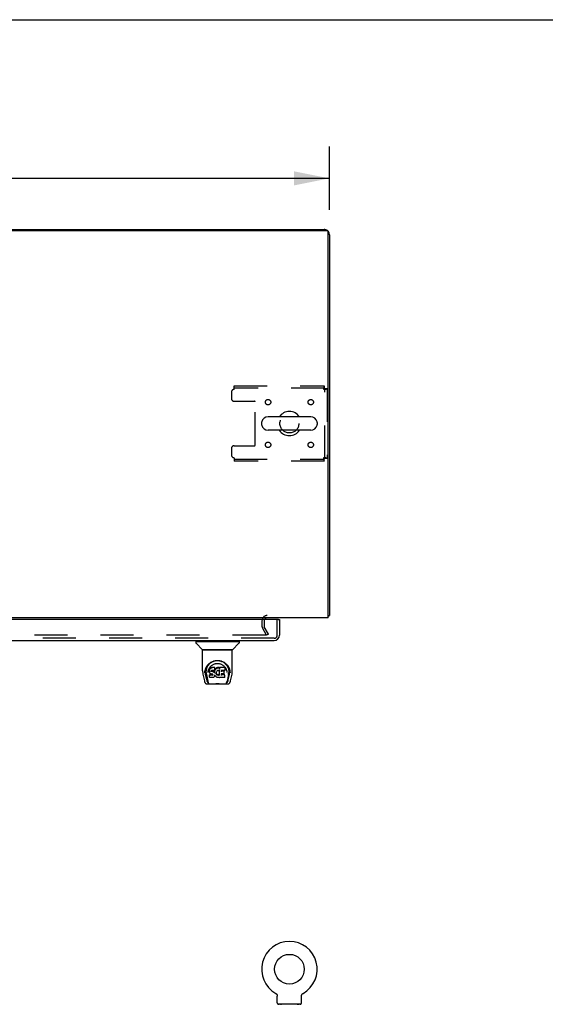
# Model space of a CAD drawing. Header units: inches. Extents: x 0 to 278, y 0 to 180.
# Tile 71 of 76: x 117 to 141, y 134 to 180. Entities that reach past the tile are written whole.
import ezdxf

# ---------------------------------------------------------------- set-up
doc = ezdxf.new("R2010")
doc.units = ezdxf.units.IN
doc.header["$LTSCALE"] = 15.310625
doc.header["$MEASUREMENT"] = 0
doc.linetypes.add('HIDDEN', pattern=[0.2, 0.1, -0.1])
doc.layers.get('0').update_dxf_attribs({"linetype": 'CONTINUOUS'})
for name, color, linetype in [('DEFAULT_2', 8, 'HIDDEN'), ('DIMENSIONS', 7, 'CONTINUOUS'), ('RIGHTHAND_DOOR_ASSEMBLY', 7, 'CONTINUOUS')]:
    doc.layers.add(name, color=color, linetype=linetype)
doc.styles.get("Standard").update_dxf_attribs({"font": 'arial.ttf'})
doc.dimstyles.new('DIMSTYLE_1', dxfattribs={"dimtxt": 1.228125, "dimasz": 1.6375, "dimexe": 0.09, "dimexo": 0.07, "dimgap": 0.0375, "dimtad": 0, "dimtih": 1, "dimtoh": 1, "dimzin": 4, "dimdsep": 46, "dimtxsty": 'Standard', "dimblk": '_FILLED', "dimblk1": '_FILLED', "dimblk2": '_FILLED', "dimcen": 0.09, "dimadec": 3, "dimazin": 1, "dimtfac": 1, "dimtdec": 3, "dimtofl": 0, "dimtmove": 0, "dimatfit": 3, "dimldrblk": '_FILLED', "dimfxl": 0, "dimtolj": 1, "dimtzin": 4, "dimarcsym": 0})

# ---------------------------------------------------------------- blocks, each defined once
blk = doc.blocks.new('_FILLED')
at = {"color": 0, "linetype": 'ByBlock'}
blk.add_solid([(0, 0), (-1, 0.2), (-1, -0.2)], dxfattribs=at)
blk = doc.blocks.new('*D1')
at = {"layer": 'DIMENSIONS', "color": 2, "linetype": 'Continuous'}
for p, q in [((53.254, 171.306), (53.254, 174.243)), ((131.004, 171.306), (131.004, 174.243)), ((53.254, 172.77), (89.369, 172.77)), ((131.004, 172.77), (94.889, 172.77))]:
    blk.add_line(p, q, dxfattribs=at)
at = {"layer": 'DIMENSIONS', "color": 2, "linetype": 'Continuous', "xscale": 1.6375, "yscale": 1.6375, "zscale": 1.6375, "rotation": 180}
blk.add_blockref('_FILLED', (53.254, 172.77), dxfattribs=at)
at = {"layer": 'DIMENSIONS', "color": 2, "linetype": 'Continuous', "xscale": 1.6375, "yscale": 1.6375, "zscale": 1.6375}
blk.add_blockref('_FILLED', (131.004, 172.77), dxfattribs=at)
at = {"layer": 'DIMENSIONS', "color": 2, "linetype": 'Continuous', "insert": (92.129, 173.384), "char_height": 1.2281, "width": 4.29159, "attachment_point": 2, "line_spacing_factor": 0.9}
blk.add_mtext('77.75', dxfattribs=at)

msp = doc.modelspace()

# ---------------------------------------------------------------- linework, layer by layer
at = {"color": 7, "linetype": 'Continuous'}
for p, q in [((0, 180.125), (278.375, 180.125)), ((60.754, 170.406), (123.504, 170.406)), ((123.504, 170.406), (123.504, 170.354)), ((130.137, 161.712), (128.162, 161.712)), ((127.862, 161.45), (127.862, 161.363)), ((130.437, 161.45), (130.437, 161.363)), ((130.137, 161.1), (128.162, 161.1)), ((130.952, 152.51), (131.004, 152.51)), ((128.515, 134.994), (128.514, 134.994)), ((128.514, 134.994), (128.519, 134.991)), ((128.516, 134.993), (128.517, 134.992)), ((128.519, 134.991), (128.523, 134.988)), ((128.523, 134.988), (128.527, 134.985)), ((128.527, 134.985), (128.531, 134.982)), ((128.531, 134.982), (128.535, 134.979)), ((128.535, 134.979), (128.539, 134.976)), ((128.539, 134.976), (128.543, 134.972)), ((128.543, 134.973), (128.547, 134.969)), ((128.546, 134.969), (128.55, 134.965)), ((128.55, 134.965), (128.553, 134.961)), ((128.553, 134.962), (128.557, 134.957)), ((128.556, 134.958), (128.56, 134.953)), ((128.56, 134.954), (128.563, 134.949)), ((128.562, 134.949), (128.565, 134.945)), ((128.565, 134.945), (128.568, 134.941)), ((128.568, 134.941), (128.57, 134.936)), ((128.57, 134.936), (128.573, 134.932)), ((128.573, 134.932), (128.575, 134.927)), ((128.575, 134.927), (128.577, 134.922)), ((128.577, 134.923), (128.579, 134.918)), ((128.579, 134.918), (128.58, 134.913)), ((128.58, 134.913), (128.582, 134.908)), ((128.582, 134.908), (128.583, 134.903)), ((128.583, 134.903), (128.584, 134.898)), ((128.584, 134.898), (128.585, 134.893)), ((128.585, 134.893), (128.586, 134.888)), ((128.586, 134.888), (128.587, 134.883)), ((128.587, 134.554), (128.587, 134.869)), ((129.712, 134.873), (129.713, 134.878)), ((129.712, 134.873), (129.713, 134.878)), ((129.712, 134.869), (129.712, 134.873)), ((129.712, 134.554), (129.712, 134.869)), ((129.713, 134.883), (129.714, 134.888)), ((129.713, 134.878), (129.713, 134.883)), ((129.714, 134.893), (129.715, 134.898)), ((129.714, 134.888), (129.714, 134.893)), ((129.715, 134.898), (129.716, 134.903)), ((129.716, 134.903), (129.718, 134.908)), ((129.718, 134.908), (129.719, 134.913)), ((129.719, 134.913), (129.721, 134.918)), ((129.721, 134.918), (129.723, 134.923)), ((129.725, 134.927), (129.727, 134.932)), ((129.727, 134.932), (129.729, 134.936)), ((129.729, 134.936), (129.732, 134.941)), ((129.732, 134.941), (129.734, 134.945)), ((129.734, 134.945), (129.737, 134.949)), ((129.737, 134.949), (129.74, 134.954)), ((129.74, 134.953), (129.743, 134.958)), ((129.743, 134.957), (129.746, 134.962)), ((129.746, 134.961), (129.75, 134.965)), ((129.753, 134.969), (129.757, 134.972)), ((129.76, 134.976), (129.764, 134.979)), ((129.768, 134.982), (129.772, 134.985)), ((129.772, 134.985), (129.776, 134.988)), ((129.776, 134.988), (129.781, 134.991)), ((129.776, 134.988), (129.778, 134.989)), ((129.781, 134.991), (129.785, 134.994)), ((129.782, 134.992), (129.784, 134.993)), ((128.65, 134.485), (128.65, 134.455)), ((129.65, 134.485), (128.65, 134.485)), ((129.65, 134.485), (129.65, 134.455))]:
    msp.add_line(p, q, dxfattribs=at)
at = {"color": 3, "linetype": 'Continuous'}
for p, q in [((53.366, 170.354), (130.892, 170.354)), ((123.504, 170.406), (130.757, 170.406)), ((130.952, 152.406), (130.952, 170.294)), ((131.004, 170.16), (131.004, 152.51)), ((130.952, 152.406), (53.306, 152.406))]:
    msp.add_line(p, q, dxfattribs=at)
for points in [[(130.952, 152.491), (130.952, 152.491), (130.956, 152.492), (130.96, 152.493), (130.964, 152.494), (130.968, 152.495)], [(130.968, 152.495), (130.976, 152.496), (130.98, 152.497), (130.983, 152.498), (130.986, 152.498), (130.989, 152.499), (130.992, 152.5), (130.995, 152.501), (130.997, 152.502), (130.999, 152.503), (131, 152.504), (131.002, 152.505), (131.002, 152.506), (131.003, 152.507), (131.004, 152.509), (131.004, 152.51)]]:
    msp.add_lwpolyline(points, dxfattribs=at)
at = {"color": 7, "linetype": 'Continuous'}
for points in [[(128.587, 134.883), (128.587, 134.878), (128.587, 134.873), (128.587, 134.869)], [(129.723, 134.922), (129.725, 134.927), (129.727, 134.932)], [(129.75, 134.965), (129.753, 134.969), (129.757, 134.973)], [(129.757, 134.972), (129.76, 134.976), (129.764, 134.979)], [(129.764, 134.979), (129.768, 134.982), (129.772, 134.985)]]:
    msp.add_lwpolyline(points, dxfattribs=at)
msp.add_circle((129.15, 136.113), 0.688, dxfattribs=at)
at = {"color": 3, "linetype": 'Continuous'}
for centre, radius, start, end in [((130.757, 170.16), 0.246, 50.5601, 90), ((130.892, 170.294), 0.06, 0, 90), ((130.757, 170.16), 0.246, 0, 39.4399), ((128.125, 152.264), 0.142, 90, 153.5334)]:
    msp.add_arc(centre, radius, start, end, dxfattribs=at)
at = {"color": 7, "linetype": 'Continuous'}
for centre, radius, start, end in [((128.162, 161.406), 0.306, 90, 164.3697), ((129.15, 161.406), 0.562, 32.9567, 147.0433), ((130.137, 161.406), 0.306, 15.6303, 90), ((128.006, 161.45), 0.144, 164.3697, 180), ((128.006, 161.363), 0.144, 180, 195.6303), ((128.162, 161.406), 0.306, 195.6303, 270), ((130.137, 161.406), 0.306, 270, 344.3697), ((130.294, 161.45), 0.144, 0, 15.6303), ((130.294, 161.363), 0.144, 344.3697, 360), ((129.15, 161.406), 0.562, 212.956, 327.044), ((129.15, 136.113), 1.288, 299.5053, 240.4947), ((128.656, 134.554), 0.069, 180, 265), ((129.643, 134.554), 0.069, 275, 360)]:
    msp.add_arc(centre, radius, start, end, dxfattribs=at)
at = {"layer": 'DEFAULT_2', "color": 8, "linetype": 'HIDDEN'}
for p, q in [((126.587, 163.156), (130.766, 163.156)), ((126.587, 162.989), (126.587, 163.156)), ((130.766, 163.052), (126.587, 163.052)), ((130.766, 163.156), (130.766, 163.052)), ((130.9, 163.022), (130.796, 163.022)), ((130.796, 159.79), (130.796, 163.022)), ((130.9, 163.022), (130.9, 159.79)), ((126.462, 162.864), (126.462, 162.563)), ((126.587, 162.438), (127.532, 162.438)), ((127.562, 160.405), (127.562, 162.408)), ((126.462, 160.25), (126.462, 159.948)), ((126.587, 160.375), (127.532, 160.375)), ((126.587, 159.823), (126.587, 159.656)), ((126.587, 159.76), (130.766, 159.76)), ((130.766, 159.656), (130.766, 159.76)), ((130.9, 159.79), (130.796, 159.79)), ((130.766, 159.656), (126.587, 159.656)), ((127.879, 152.264), (127.879, 152.002)), ((127.983, 152.264), (127.983, 152.002)), ((128.183, 151.646), (127.987, 151.986)), ((128.047, 151.594), (93.597, 151.594)), ((128.093, 151.594), (127.897, 151.934)), ((128.183, 151.646), (128.093, 151.594)), ((128.514, 134.994), (128.514, 134.994)), ((128.522, 134.989), (128.523, 134.988)), ((129.785, 134.994), (129.785, 134.994)), ((128.747, 134.485), (128.747, 134.455)), ((129.553, 134.485), (129.553, 134.455))]:
    msp.add_line(p, q, dxfattribs=at)
for points in [[(130.766, 163.156), (130.763, 163.155), (130.761, 163.152), (130.759, 163.147), (130.756, 163.14), (130.754, 163.131), (130.752, 163.12), (130.749, 163.107), (130.747, 163.093), (130.745, 163.078), (130.742, 163.062), (130.74, 163.044), (130.737, 163.027), (130.735, 163.008), (130.733, 162.989)], [(130.766, 163.052), (130.763, 163.052), (130.761, 163.051), (130.759, 163.049), (130.756, 163.046), (130.754, 163.043), (130.752, 163.039), (130.749, 163.034), (130.747, 163.029), (130.745, 163.023), (130.742, 163.017), (130.74, 163.01), (130.737, 163.003), (130.735, 162.996), (130.733, 162.989)], [(130.733, 162.989), (130.751, 162.992), (130.77, 162.994), (130.788, 162.996), (130.805, 162.999), (130.822, 163.001), (130.837, 163.003), (130.851, 163.006), (130.863, 163.008), (130.874, 163.011), (130.883, 163.013), (130.89, 163.015), (130.896, 163.018), (130.899, 163.02), (130.9, 163.022)], [(130.733, 162.989), (130.74, 162.992), (130.747, 162.994), (130.754, 162.996), (130.76, 162.999), (130.766, 163.001), (130.772, 163.003), (130.777, 163.006), (130.782, 163.008), (130.786, 163.011), (130.79, 163.013), (130.792, 163.015), (130.794, 163.018), (130.795, 163.02), (130.796, 163.022)], [(130.9, 159.79), (130.899, 159.793), (130.896, 159.795), (130.89, 159.797), (130.883, 159.8), (130.874, 159.802), (130.863, 159.804), (130.851, 159.807), (130.837, 159.809), (130.822, 159.812), (130.805, 159.814), (130.788, 159.816), (130.77, 159.819), (130.751, 159.821), (130.733, 159.823)], [(130.733, 159.823), (130.735, 159.816), (130.737, 159.809), (130.74, 159.803), (130.742, 159.796), (130.745, 159.79), (130.747, 159.784), (130.749, 159.779), (130.752, 159.774), (130.754, 159.77), (130.756, 159.767), (130.759, 159.764), (130.761, 159.762), (130.763, 159.761), (130.766, 159.76)], [(130.796, 159.79), (130.795, 159.793), (130.794, 159.795), (130.792, 159.797), (130.79, 159.8), (130.786, 159.802), (130.782, 159.804), (130.777, 159.807), (130.772, 159.809), (130.766, 159.812), (130.76, 159.814), (130.754, 159.816), (130.747, 159.819), (130.74, 159.821), (130.733, 159.823)], [(130.733, 159.823), (130.735, 159.805), (130.737, 159.786), (130.74, 159.768), (130.742, 159.751), (130.745, 159.734), (130.747, 159.719), (130.749, 159.705), (130.752, 159.693), (130.754, 159.682), (130.756, 159.673), (130.759, 159.666), (130.761, 159.661), (130.763, 159.657), (130.766, 159.656)], [(128.067, 151.611), (128.067, 151.609), (128.067, 151.607), (128.066, 151.606), (128.065, 151.604), (128.064, 151.602), (128.063, 151.6), (128.061, 151.599), (128.06, 151.598), (128.058, 151.597), (128.056, 151.596), (128.054, 151.595), (128.052, 151.594), (128.049, 151.594), (128.047, 151.594)], [(128.065, 151.619), (128.066, 151.617), (128.067, 151.615), (128.067, 151.613), (128.067, 151.611), (128.067, 151.611)]]:
    msp.add_lwpolyline(points, dxfattribs=at)
for centre, radius in [((128.16, 162.396), 0.125), ((130.139, 162.396), 0.125), ((129.15, 161.406), 0.438), ((128.16, 160.417), 0.125), ((130.139, 160.417), 0.125)]:
    msp.add_circle(centre, radius, dxfattribs=at)
for centre, radius, start, end in [((126.587, 162.864), 0.125, 90, 180), ((126.587, 162.563), 0.125, 180, 270), ((127.532, 162.408), 0.03, 0, 90), ((126.587, 160.25), 0.125, 90, 180), ((127.532, 160.405), 0.03, 270, 360), ((126.587, 159.948), 0.125, 180, 270), ((128.125, 152.264), 0.246, 90, 180), ((128.016, 152.002), 0.137, 180, 210), ((128.125, 152.264), 0.142, 153.5334, 180), ((128.016, 152.002), 0.033, 180, 210), ((128.656, 134.554), 0.069, 265, 270), ((128.775, 134.475), 0.01, 0, 90), ((129.525, 134.475), 0.01, 90, 180), ((129.643, 134.554), 0.069, 270, 275)]:
    msp.add_arc(centre, radius, start, end, dxfattribs=at)
at = {"layer": 'RIGHTHAND_DOOR_ASSEMBLY', "color": 3, "linetype": 'Continuous'}
for p, q in [((128.629, 152.327), (92.796, 152.327)), ((128.691, 152.327), (128.691, 151.595)), ((92.75, 151.348), (128.445, 151.348))]:
    msp.add_line(p, q, dxfattribs=at)
at = {"layer": 'RIGHTHAND_DOOR_ASSEMBLY', "color": 8, "linetype": 'HIDDEN'}
for p, q in [((128.587, 151.595), (128.587, 152.327)), ((128.445, 151.452), (92.75, 151.452))]:
    msp.add_line(p, q, dxfattribs=at)
at = {"layer": 'RIGHTHAND_DOOR_ASSEMBLY', "color": 7, "linetype": 'Continuous'}
for p, q in [((128.629, 152.327), (128.691, 152.327)), ((124.812, 151.301), (124.812, 151.247)), ((124.82, 151.309), (126.812, 151.309)), ((125.119, 150.924), (124.824, 151.219)), ((124.871, 151.309), (124.871, 151.348)), ((126.514, 150.924), (126.809, 151.219)), ((126.761, 151.309), (126.761, 151.348)), ((126.82, 151.301), (126.82, 151.247)), ((125.127, 149.936), (125.127, 150.9)), ((126.497, 150.907), (125.135, 150.907)), ((126.493, 150.915), (125.14, 150.915)), ((125.201, 150.915), (125.199, 150.911)), ((126.433, 150.911), (126.431, 150.915)), ((126.433, 150.911), (126.433, 150.911)), ((126.505, 149.936), (126.505, 150.9)), ((125.384, 150.191), (125.409, 150.225)), ((125.142, 149.792), (125.208, 149.487)), ((125.235, 149.851), (125.238, 149.909)), ((125.235, 149.852), (125.235, 149.851)), ((125.238, 149.909), (125.247, 149.963)), ((125.248, 149.969), (125.248, 149.915)), ((125.316, 149.519), (125.259, 149.796)), ((125.296, 149.862), (125.297, 149.836)), ((125.306, 149.772), (125.368, 149.468)), ((125.381, 149.865), (125.381, 149.865)), ((125.441, 149.989), (125.439, 149.964)), ((125.44, 149.929), (125.439, 149.964)), ((125.44, 149.929), (125.44, 149.929)), ((125.441, 149.905), (125.44, 149.929)), ((125.446, 150.014), (125.441, 149.989)), ((125.441, 149.954), (125.441, 149.989)), ((125.441, 149.905), (125.441, 149.904)), ((125.446, 149.88), (125.441, 149.904)), ((125.456, 150.038), (125.446, 150.014)), ((125.446, 149.979), (125.446, 150.014)), ((125.455, 149.856), (125.446, 149.88)), ((125.446, 149.88), (125.446, 149.88)), ((125.453, 149.763), (125.446, 149.755)), ((125.447, 149.642), (125.446, 149.755)), ((125.515, 149.764), (125.453, 149.763)), ((125.454, 149.727), (125.453, 149.763)), ((125.469, 149.835), (125.455, 149.856)), ((125.455, 149.856), (125.455, 149.856)), ((125.47, 150.06), (125.456, 150.038)), ((125.456, 150.003), (125.456, 150.038)), ((125.487, 149.817), (125.469, 149.835)), ((125.469, 149.835), (125.469, 149.835)), ((125.48, 150.07), (125.47, 150.06)), ((125.471, 150.024), (125.47, 150.06)), ((125.491, 150.077), (125.48, 150.07)), ((125.481, 150.033), (125.48, 150.07)), ((125.508, 149.803), (125.487, 149.817)), ((125.487, 149.817), (125.487, 149.817)), ((125.514, 150.088), (125.491, 150.077)), ((125.492, 150.041), (125.491, 150.077)), ((125.52, 149.798), (125.508, 149.803)), ((125.508, 149.803), (125.508, 149.803)), ((125.54, 150.096), (125.514, 150.088)), ((125.515, 150.051), (125.514, 150.088)), ((125.576, 149.764), (125.515, 149.764)), ((125.515, 149.727), (125.515, 149.764)), ((125.515, 149.727), (125.515, 149.725)), ((125.533, 149.796), (125.52, 149.798)), ((125.53, 149.932), (125.529, 149.918)), ((125.529, 149.911), (125.53, 149.93)), ((125.532, 149.945), (125.53, 149.932)), ((125.534, 149.938), (125.531, 149.941)), ((125.531, 149.906), (125.531, 149.941)), ((125.534, 149.949), (125.532, 149.945)), ((125.536, 149.951), (125.533, 149.948)), ((125.581, 149.796), (125.533, 149.796)), ((125.538, 149.935), (125.534, 149.938)), ((125.534, 149.902), (125.534, 149.938)), ((125.548, 149.954), (125.536, 149.951)), ((125.537, 149.899), (125.538, 149.935)), ((125.549, 149.932), (125.538, 149.935)), ((125.693, 150.096), (125.54, 150.096)), ((125.54, 150.059), (125.54, 150.096)), ((125.54, 150.059), (125.541, 150.058)), ((125.561, 149.955), (125.548, 149.954)), ((125.572, 149.932), (125.549, 149.932)), ((125.549, 149.895), (125.549, 149.932)), ((125.549, 149.893), (125.549, 149.895)), ((125.561, 149.956), (125.561, 149.955)), ((125.674, 149.955), (125.561, 149.955)), ((125.597, 149.931), (125.572, 149.932)), ((125.572, 149.896), (125.572, 149.932)), ((125.572, 149.894), (125.572, 149.896)), ((125.59, 149.765), (125.576, 149.764)), ((125.576, 149.727), (125.576, 149.764)), ((125.576, 149.727), (125.576, 149.726)), ((125.588, 149.795), (125.581, 149.796)), ((125.581, 149.796), (125.581, 149.796)), ((125.593, 149.793), (125.588, 149.795)), ((125.594, 149.767), (125.59, 149.765)), ((125.59, 149.728), (125.59, 149.765)), ((125.597, 149.79), (125.593, 149.793)), ((125.599, 149.772), (125.594, 149.767)), ((125.594, 149.731), (125.594, 149.767)), ((125.622, 149.926), (125.597, 149.931)), ((125.597, 149.894), (125.597, 149.931)), ((125.597, 149.893), (125.597, 149.894)), ((125.601, 149.785), (125.597, 149.79)), ((125.604, 149.779), (125.599, 149.772)), ((125.599, 149.736), (125.599, 149.772)), ((125.607, 149.773), (125.601, 149.785)), ((125.61, 149.76), (125.607, 149.773)), ((125.607, 149.748), (125.607, 149.773)), ((125.609, 149.754), (125.609, 149.763)), ((125.635, 149.92), (125.622, 149.926)), ((125.622, 149.889), (125.622, 149.926)), ((125.646, 149.912), (125.635, 149.92)), ((125.635, 149.883), (125.635, 149.92)), ((125.664, 149.894), (125.646, 149.912)), ((125.646, 149.876), (125.646, 149.912)), ((125.673, 149.879), (125.664, 149.894)), ((125.664, 149.858), (125.664, 149.894)), ((125.677, 149.922), (125.673, 149.879)), ((125.674, 149.843), (125.673, 149.879)), ((125.686, 149.956), (125.674, 149.955)), ((125.674, 149.955), (125.674, 149.956)), ((125.675, 149.836), (125.675, 149.837)), ((125.681, 149.944), (125.677, 149.922)), ((125.678, 149.887), (125.677, 149.922)), ((125.686, 149.716), (125.677, 149.694)), ((125.684, 149.956), (125.681, 149.944)), ((125.681, 149.91), (125.681, 149.944)), ((125.693, 149.74), (125.686, 149.716)), ((125.686, 149.716), (125.686, 149.716)), ((125.691, 149.968), (125.687, 149.957)), ((125.687, 149.932), (125.687, 149.958)), ((125.692, 149.983), (125.691, 149.969)), ((125.691, 149.969), (125.691, 149.968)), ((125.694, 150.007), (125.692, 149.983)), ((125.695, 149.989), (125.692, 149.98)), ((125.692, 149.983), (125.692, 149.983)), ((125.692, 149.752), (125.692, 149.753)), ((125.693, 149.751), (125.692, 149.752)), ((125.692, 149.752), (125.692, 149.752)), ((125.694, 150.041), (125.693, 150.096)), ((125.693, 150.061), (125.693, 150.096)), ((125.693, 149.75), (125.693, 149.751)), ((125.693, 149.751), (125.693, 149.751)), ((125.693, 149.75), (125.693, 149.75)), ((125.694, 149.748), (125.693, 149.74)), ((125.693, 149.74), (125.693, 149.74)), ((125.694, 150.007), (125.694, 150.041)), ((125.714, 149.712), (125.694, 149.748)), ((125.706, 150.009), (125.695, 149.989)), ((125.696, 149.953), (125.695, 149.989)), ((125.72, 150.029), (125.706, 150.009)), ((125.707, 149.974), (125.706, 150.009)), ((125.727, 149.694), (125.714, 149.712)), ((125.714, 149.712), (125.714, 149.712)), ((125.735, 150.046), (125.72, 150.029)), ((125.72, 149.993), (125.72, 150.029)), ((125.752, 150.063), (125.735, 150.046)), ((125.735, 150.01), (125.735, 150.046)), ((125.772, 150.077), (125.752, 150.063)), ((125.752, 150.027), (125.752, 150.063)), ((125.759, 149.857), (125.758, 149.831)), ((125.763, 149.882), (125.759, 149.857)), ((125.759, 149.853), (125.759, 149.857)), ((125.762, 149.841), (125.759, 149.853)), ((125.759, 149.818), (125.759, 149.853)), ((125.772, 149.817), (125.762, 149.841)), ((125.762, 149.806), (125.762, 149.841)), ((125.766, 149.894), (125.763, 149.882)), ((125.772, 149.904), (125.766, 149.894)), ((125.771, 149.782), (125.772, 149.817)), ((125.794, 150.087), (125.772, 150.077)), ((125.772, 150.041), (125.772, 150.077)), ((125.786, 149.927), (125.772, 149.904)), ((125.784, 149.794), (125.772, 149.817)), ((125.783, 149.759), (125.784, 149.794)), ((125.792, 149.785), (125.784, 149.794)), ((125.793, 149.935), (125.786, 149.926)), ((125.791, 149.749), (125.792, 149.785)), ((125.801, 149.777), (125.792, 149.785)), ((125.802, 149.941), (125.793, 149.935)), ((125.818, 150.092), (125.794, 150.087)), ((125.794, 150.05), (125.794, 150.087)), ((125.811, 149.77), (125.801, 149.777)), ((125.801, 149.741), (125.801, 149.777)), ((125.825, 149.951), (125.802, 149.941)), ((125.823, 149.765), (125.811, 149.77)), ((125.811, 149.733), (125.811, 149.77)), ((125.841, 150.095), (125.818, 150.092)), ((125.818, 150.056), (125.818, 150.092)), ((125.818, 150.054), (125.818, 150.056)), ((125.822, 149.729), (125.823, 149.765)), ((125.835, 149.763), (125.823, 149.765)), ((125.836, 149.954), (125.825, 149.951)), ((125.834, 149.725), (125.835, 149.726)), ((125.835, 149.763), (125.847, 149.763)), ((125.835, 149.726), (125.835, 149.763)), ((125.847, 149.954), (125.836, 149.954)), ((125.841, 150.095), (125.865, 150.094)), ((125.841, 150.058), (125.841, 150.095)), ((125.841, 150.056), (125.841, 150.058)), ((125.859, 149.951), (125.847, 149.954)), ((125.859, 149.765), (125.847, 149.763)), ((125.847, 149.726), (125.847, 149.763)), ((125.847, 149.725), (125.847, 149.726)), ((125.87, 149.947), (125.859, 149.951)), ((125.871, 149.768), (125.859, 149.765)), ((125.859, 149.728), (125.859, 149.765)), ((125.878, 150.092), (125.865, 150.094)), ((125.865, 150.057), (125.865, 150.094)), ((125.865, 150.056), (125.865, 150.057)), ((125.882, 149.774), (125.871, 149.768)), ((125.871, 149.732), (125.871, 149.768)), ((125.891, 150.088), (125.878, 150.092)), ((125.878, 150.055), (125.878, 150.092)), ((125.893, 149.781), (125.882, 149.774)), ((125.883, 149.737), (125.882, 149.774)), ((125.905, 149.994), (125.889, 149.954)), ((125.903, 150.08), (125.891, 150.088)), ((125.891, 150.051), (125.891, 150.088)), ((125.893, 149.744), (125.893, 149.781)), ((126.152, 150.094), (125.903, 150.094)), ((125.904, 150.045), (125.903, 150.094)), ((125.906, 149.998), (125.905, 149.997)), ((125.905, 149.997), (125.905, 149.996)), ((125.905, 149.996), (125.905, 149.996)), ((125.905, 149.996), (125.905, 149.995)), ((125.905, 149.995), (125.905, 149.995)), ((125.905, 149.995), (125.905, 149.995)), ((125.905, 149.995), (125.905, 149.995)), ((125.909, 149.742), (125.905, 149.994)), ((125.906, 150.002), (125.906, 150.001)), ((125.906, 150.001), (125.906, 149.999)), ((125.906, 149.999), (125.906, 149.998)), ((125.911, 149.733), (125.911, 149.735)), ((126.121, 149.799), (125.992, 149.799)), ((125.993, 149.799), (125.992, 149.725)), ((126.152, 149.76), (125.992, 149.76)), ((125.994, 149.955), (125.993, 149.897)), ((126.152, 149.955), (125.994, 149.955)), ((126.121, 149.932), (125.994, 149.932)), ((126.132, 149.811), (126.134, 149.918)), ((126.161, 149.643), (126.163, 149.749)), ((126.166, 149.969), (126.168, 150.078)), ((126.167, 150.108), (126.184, 150.084)), ((126.25, 149.896), (126.252, 149.865)), ((126.252, 149.865), (126.252, 149.865)), ((126.326, 149.769), (126.265, 149.468)), ((126.317, 149.519), (126.373, 149.796)), ((126.373, 150.014), (126.386, 149.963)), ((126.384, 149.969), (126.385, 149.915)), ((126.398, 149.851), (126.398, 149.852)), ((126.425, 149.487), (126.49, 149.792)), ((125.332, 149.333), (126.301, 149.333)), ((125.375, 149.411), (125.382, 149.411)), ((125.382, 149.411), (125.384, 149.403)), ((125.386, 149.399), (125.384, 149.403)), ((125.455, 149.635), (125.448, 149.641)), ((125.601, 149.635), (125.455, 149.635)), ((125.455, 149.635), (125.455, 149.635)), ((125.601, 149.635), (125.6, 149.635)), ((125.613, 149.636), (125.601, 149.635)), ((125.625, 149.641), (125.613, 149.636)), ((125.646, 149.655), (125.625, 149.641)), ((125.625, 149.641), (125.625, 149.641)), ((125.664, 149.672), (125.646, 149.655)), ((125.646, 149.655), (125.646, 149.655)), ((125.671, 149.682), (125.664, 149.672)), ((125.664, 149.672), (125.664, 149.672)), ((125.677, 149.694), (125.671, 149.682)), ((125.671, 149.682), (125.671, 149.682)), ((125.677, 149.694), (125.677, 149.694)), ((125.742, 149.677), (125.727, 149.694)), ((125.727, 149.694), (125.727, 149.694)), ((125.759, 149.662), (125.742, 149.677)), ((125.742, 149.677), (125.742, 149.677)), ((125.777, 149.648), (125.759, 149.662)), ((125.759, 149.662), (125.759, 149.662)), ((125.788, 149.642), (125.777, 149.648)), ((125.777, 149.648), (125.777, 149.648)), ((125.799, 149.639), (125.788, 149.642)), ((125.788, 149.642), (125.788, 149.642)), ((125.821, 149.633), (125.799, 149.639)), ((125.844, 149.631), (125.821, 149.633)), ((125.867, 149.634), (125.844, 149.631)), ((125.844, 149.631), (125.844, 149.631)), ((125.889, 149.641), (125.867, 149.634)), ((125.907, 149.652), (125.889, 149.641)), ((125.889, 149.641), (125.889, 149.641)), ((125.913, 149.652), (125.907, 149.652)), ((125.913, 149.643), (125.913, 149.652)), ((126.152, 149.635), (125.921, 149.635)), ((126.247, 149.399), (126.248, 149.403)), ((126.248, 149.403), (126.251, 149.411)), ((126.251, 149.411), (126.258, 149.411))]:
    msp.add_line(p, q, dxfattribs=at)
for points in [[(125.198, 150.91), (125.198, 150.909), (125.197, 150.909), (125.197, 150.908), (125.197, 150.908), (125.197, 150.907)], [(125.199, 150.911), (125.199, 150.91), (125.198, 150.91)], [(126.434, 150.91), (126.434, 150.91), (126.433, 150.911)], [(126.435, 150.907), (126.436, 150.908), (126.436, 150.908), (126.435, 150.909), (126.435, 150.909), (126.434, 150.91)], [(125.247, 149.963), (125.26, 150.014), (125.277, 150.062), (125.297, 150.107), (125.32, 150.148), (125.346, 150.187), (125.374, 150.222), (125.404, 150.255), (125.438, 150.287), (125.474, 150.315), (125.513, 150.341), (125.553, 150.364), (125.596, 150.383), (125.64, 150.399), (125.684, 150.411), (125.728, 150.42), (125.772, 150.425), (125.816, 150.427), (125.861, 150.425), (125.905, 150.42), (125.949, 150.411), (125.993, 150.399), (126.037, 150.383), (126.079, 150.364), (126.12, 150.341), (126.159, 150.315), (126.195, 150.286), (126.228, 150.255), (126.259, 150.222), (126.287, 150.186), (126.313, 150.148), (126.336, 150.107), (126.356, 150.062), (126.373, 150.014)], [(125.296, 149.862), (125.294, 149.886), (125.295, 149.933), (125.301, 149.979), (125.31, 150.026), (125.323, 150.071), (125.341, 150.113), (125.361, 150.154), (125.384, 150.191)], [(125.409, 150.225), (125.436, 150.256), (125.464, 150.284)], [(125.448, 150.083), (125.465, 150.108), (125.483, 150.131), (125.503, 150.153), (125.524, 150.173), (125.546, 150.192), (125.57, 150.21), (125.595, 150.226), (125.622, 150.24), (125.648, 150.252), (125.676, 150.263), (125.704, 150.271), (125.732, 150.278), (125.76, 150.282), (125.788, 150.285), (125.816, 150.286), (125.844, 150.285), (125.872, 150.282), (125.9, 150.278), (125.928, 150.271), (125.956, 150.263), (125.984, 150.252), (126.011, 150.24), (126.037, 150.226), (126.062, 150.21), (126.086, 150.192), (126.109, 150.173), (126.13, 150.153), (126.149, 150.131), (126.167, 150.108)], [(125.464, 150.284), (125.494, 150.309), (125.524, 150.331), (125.556, 150.351)], [(125.556, 150.351), (125.588, 150.368), (125.62, 150.382), (125.652, 150.394)], [(125.652, 150.394), (125.685, 150.404), (125.717, 150.411), (125.75, 150.416), (125.783, 150.419), (125.815, 150.421), (125.848, 150.42), (125.88, 150.417), (125.913, 150.412), (125.945, 150.404)], [(125.945, 150.404), (125.978, 150.395), (126.01, 150.383), (126.042, 150.369)], [(126.042, 150.369), (126.073, 150.353), (126.105, 150.334), (126.135, 150.312), (126.165, 150.287), (126.194, 150.259), (126.221, 150.228), (126.246, 150.194), (126.27, 150.157), (126.291, 150.116), (126.308, 150.073), (126.322, 150.028), (126.332, 149.982), (126.337, 149.934)], [(125.127, 149.936), (125.128, 149.903), (125.131, 149.863), (125.137, 149.823), (125.142, 149.792)], [(125.248, 149.915), (125.249, 149.88), (125.253, 149.836), (125.259, 149.796)], [(125.297, 149.836), (125.299, 149.816), (125.302, 149.793), (125.306, 149.772)], [(125.381, 149.865), (125.383, 149.896), (125.388, 149.933)], [(125.388, 149.933), (125.396, 149.967), (125.407, 150), (125.419, 150.03)], [(125.419, 150.03), (125.433, 150.057), (125.448, 150.083)], [(125.44, 149.929), (125.44, 149.929), (125.44, 149.929), (125.441, 149.928), (125.441, 149.928), (125.441, 149.928), (125.442, 149.928)], [(125.441, 149.954), (125.442, 149.954), (125.442, 149.953), (125.442, 149.953), (125.442, 149.953), (125.443, 149.953), (125.443, 149.953)], [(125.441, 149.904), (125.441, 149.904), (125.441, 149.904), (125.442, 149.904), (125.442, 149.903), (125.443, 149.903), (125.443, 149.903)], [(125.446, 149.979), (125.447, 149.978), (125.447, 149.978), (125.447, 149.978), (125.448, 149.977), (125.448, 149.977), (125.448, 149.977)], [(125.446, 149.88), (125.446, 149.879), (125.446, 149.879), (125.447, 149.879), (125.447, 149.879), (125.448, 149.879)], [(125.446, 149.719), (125.447, 149.719), (125.447, 149.719), (125.447, 149.719), (125.447, 149.719), (125.448, 149.718), (125.448, 149.718)], [(125.454, 149.726), (125.454, 149.726), (125.454, 149.726), (125.454, 149.725), (125.454, 149.725), (125.454, 149.725), (125.455, 149.725)], [(125.455, 149.856), (125.455, 149.856), (125.456, 149.856), (125.456, 149.855), (125.457, 149.856)], [(125.456, 150.003), (125.456, 150.002), (125.457, 150.002), (125.457, 150.002), (125.457, 150.002), (125.457, 150.002), (125.458, 150.001)], [(125.469, 149.835), (125.469, 149.835), (125.469, 149.835), (125.47, 149.834), (125.47, 149.835), (125.471, 149.835)], [(125.471, 150.024), (125.471, 150.024), (125.471, 150.024), (125.471, 150.023), (125.472, 150.023), (125.472, 150.023), (125.472, 150.023)], [(125.481, 150.033), (125.481, 150.033), (125.481, 150.033), (125.481, 150.033), (125.481, 150.032), (125.482, 150.032), (125.482, 150.032)], [(125.487, 149.817), (125.487, 149.816), (125.487, 149.816), (125.488, 149.817), (125.488, 149.817)], [(125.492, 150.041), (125.492, 150.041), (125.492, 150.04), (125.492, 150.04), (125.492, 150.04), (125.492, 150.04), (125.493, 150.039)], [(125.508, 149.803), (125.508, 149.803), (125.508, 149.803), (125.509, 149.803)], [(125.515, 150.051), (125.515, 150.051), (125.515, 150.051), (125.515, 150.051), (125.515, 150.05), (125.515, 150.05), (125.515, 150.05)], [(125.52, 149.798), (125.521, 149.798), (125.521, 149.798), (125.521, 149.799)], [(125.527, 149.916), (125.527, 149.916), (125.528, 149.916), (125.528, 149.917), (125.529, 149.917), (125.529, 149.917), (125.529, 149.918)], [(125.527, 149.91), (125.528, 149.91), (125.528, 149.91), (125.529, 149.91), (125.529, 149.911), (125.529, 149.911), (125.529, 149.911)], [(125.528, 149.931), (125.528, 149.931), (125.529, 149.931), (125.529, 149.931), (125.53, 149.931), (125.53, 149.932), (125.53, 149.932)], [(125.529, 149.905), (125.529, 149.905), (125.53, 149.905), (125.53, 149.905), (125.53, 149.905), (125.531, 149.905), (125.531, 149.906)], [(125.53, 149.944), (125.53, 149.944), (125.531, 149.944), (125.531, 149.944), (125.532, 149.945), (125.532, 149.945)], [(125.532, 149.948), (125.532, 149.948), (125.533, 149.948), (125.533, 149.948), (125.533, 149.948)], [(125.532, 149.9), (125.532, 149.9), (125.533, 149.901), (125.533, 149.901), (125.533, 149.901), (125.533, 149.901), (125.534, 149.901)], [(125.533, 149.796), (125.533, 149.796), (125.533, 149.796), (125.533, 149.797)], [(125.535, 149.951), (125.536, 149.951), (125.536, 149.951), (125.536, 149.951), (125.536, 149.951)], [(125.537, 149.897), (125.537, 149.897), (125.537, 149.897), (125.537, 149.898), (125.537, 149.898), (125.537, 149.898), (125.537, 149.898)], [(125.547, 149.955), (125.548, 149.954), (125.548, 149.954), (125.548, 149.954)], [(125.588, 149.795), (125.588, 149.795), (125.588, 149.795), (125.588, 149.795)], [(125.59, 149.728), (125.59, 149.728), (125.59, 149.728), (125.59, 149.727), (125.59, 149.727), (125.59, 149.727), (125.59, 149.727)], [(125.593, 149.793), (125.593, 149.793), (125.593, 149.793), (125.594, 149.794)], [(125.594, 149.731), (125.595, 149.731), (125.595, 149.731), (125.595, 149.73), (125.595, 149.73), (125.595, 149.73), (125.596, 149.73)], [(125.597, 149.79), (125.598, 149.79), (125.598, 149.79), (125.598, 149.79), (125.599, 149.79)], [(125.599, 149.736), (125.599, 149.736), (125.599, 149.735), (125.6, 149.735), (125.6, 149.735), (125.6, 149.735), (125.6, 149.735)], [(125.601, 149.785), (125.602, 149.785), (125.602, 149.785), (125.602, 149.785), (125.603, 149.785)], [(125.607, 149.773), (125.607, 149.773), (125.608, 149.773), (125.608, 149.772), (125.609, 149.772), (125.609, 149.772)], [(125.607, 149.747), (125.608, 149.747), (125.608, 149.747), (125.608, 149.747), (125.608, 149.746), (125.609, 149.746), (125.609, 149.746)], [(125.609, 149.753), (125.609, 149.753), (125.61, 149.753), (125.61, 149.752), (125.61, 149.752), (125.611, 149.752), (125.611, 149.752)], [(125.61, 149.76), (125.61, 149.759), (125.61, 149.759), (125.61, 149.759), (125.611, 149.759), (125.611, 149.758), (125.612, 149.758)], [(125.622, 149.888), (125.622, 149.888), (125.622, 149.888), (125.622, 149.888), (125.622, 149.888), (125.622, 149.889), (125.622, 149.889)], [(125.634, 149.882), (125.634, 149.882), (125.634, 149.883), (125.634, 149.883), (125.634, 149.883), (125.634, 149.883), (125.635, 149.883)], [(125.644, 149.874), (125.645, 149.875), (125.645, 149.875), (125.645, 149.875), (125.645, 149.875), (125.645, 149.876), (125.646, 149.876)], [(125.662, 149.857), (125.662, 149.857), (125.663, 149.857), (125.663, 149.857), (125.663, 149.857), (125.663, 149.858), (125.664, 149.858)], [(125.675, 149.837), (125.674, 149.839), (125.674, 149.84), (125.674, 149.841), (125.674, 149.842)], [(125.679, 149.886), (125.679, 149.886), (125.679, 149.886), (125.678, 149.886), (125.678, 149.886), (125.678, 149.887), (125.678, 149.887)], [(125.683, 149.908), (125.683, 149.908), (125.682, 149.908), (125.682, 149.909), (125.682, 149.909), (125.682, 149.909), (125.681, 149.909)], [(125.686, 149.716), (125.686, 149.716), (125.686, 149.716), (125.685, 149.716), (125.685, 149.716), (125.684, 149.716)], [(125.686, 149.956), (125.686, 149.956), (125.686, 149.956), (125.685, 149.956), (125.685, 149.957)], [(125.687, 149.957), (125.686, 149.956), (125.686, 149.956), (125.686, 149.956)], [(125.689, 149.93), (125.689, 149.93), (125.688, 149.931), (125.688, 149.931), (125.688, 149.931), (125.688, 149.931), (125.687, 149.932)], [(125.691, 149.968), (125.691, 149.968), (125.69, 149.968), (125.69, 149.968), (125.689, 149.968), (125.689, 149.968)], [(125.692, 149.983), (125.692, 149.983), (125.692, 149.982), (125.692, 149.982), (125.691, 149.982), (125.691, 149.982), (125.69, 149.982)], [(125.692, 150.059), (125.692, 150.059), (125.692, 150.059), (125.691, 150.059), (125.691, 150.058), (125.691, 150.058), (125.691, 150.058)], [(125.693, 149.74), (125.693, 149.74), (125.693, 149.74), (125.692, 149.739), (125.692, 149.739), (125.692, 149.739), (125.691, 149.739)], [(125.694, 150.007), (125.694, 150.007), (125.693, 150.006), (125.693, 150.006), (125.693, 150.006), (125.692, 150.006), (125.692, 150.006)], [(125.693, 149.748), (125.693, 149.749), (125.693, 149.749), (125.693, 149.749), (125.693, 149.749), (125.693, 149.749), (125.693, 149.749), (125.693, 149.749), (125.693, 149.75)], [(125.694, 149.748), (125.693, 149.748), (125.693, 149.748), (125.693, 149.748), (125.693, 149.748)], [(125.698, 149.952), (125.697, 149.952), (125.697, 149.952), (125.697, 149.952), (125.696, 149.953), (125.696, 149.953), (125.696, 149.953)], [(125.709, 149.972), (125.708, 149.972), (125.708, 149.973), (125.708, 149.973), (125.707, 149.973), (125.707, 149.973), (125.707, 149.974)], [(125.714, 149.712), (125.714, 149.712), (125.714, 149.712), (125.715, 149.712), (125.715, 149.712)], [(125.722, 149.991), (125.722, 149.992), (125.721, 149.992), (125.721, 149.992), (125.721, 149.992), (125.72, 149.992), (125.72, 149.993)], [(125.737, 150.009), (125.737, 150.009), (125.736, 150.009), (125.736, 150.009), (125.736, 150.01), (125.736, 150.01), (125.735, 150.01)], [(125.754, 150.025), (125.753, 150.025), (125.753, 150.026), (125.753, 150.026), (125.753, 150.026), (125.753, 150.026), (125.752, 150.027)], [(125.758, 149.83), (125.758, 149.83), (125.758, 149.83), (125.757, 149.83), (125.757, 149.829), (125.756, 149.829), (125.756, 149.829)], [(125.759, 149.857), (125.759, 149.856), (125.759, 149.856), (125.758, 149.856), (125.758, 149.856), (125.758, 149.856), (125.757, 149.855)], [(125.759, 149.818), (125.759, 149.818), (125.759, 149.817), (125.758, 149.817), (125.758, 149.817), (125.757, 149.817), (125.757, 149.817)], [(125.762, 149.806), (125.761, 149.805), (125.761, 149.805), (125.761, 149.805), (125.76, 149.805), (125.76, 149.805), (125.76, 149.804)], [(125.763, 149.882), (125.762, 149.882), (125.762, 149.882), (125.762, 149.882), (125.761, 149.881), (125.761, 149.881)], [(125.766, 149.894), (125.766, 149.893), (125.766, 149.893), (125.765, 149.893), (125.765, 149.893), (125.764, 149.893)], [(125.771, 149.781), (125.771, 149.781), (125.771, 149.781), (125.77, 149.781), (125.77, 149.78), (125.77, 149.78), (125.769, 149.78)], [(125.772, 149.904), (125.771, 149.904), (125.771, 149.904), (125.771, 149.904), (125.77, 149.904)], [(125.773, 150.039), (125.773, 150.039), (125.773, 150.04), (125.772, 150.04), (125.772, 150.04), (125.772, 150.04), (125.772, 150.041)], [(125.782, 149.757), (125.782, 149.758), (125.782, 149.758), (125.783, 149.758), (125.783, 149.758), (125.783, 149.758), (125.783, 149.759)], [(125.786, 149.926), (125.786, 149.926), (125.785, 149.926), (125.785, 149.926), (125.784, 149.926), (125.784, 149.926)], [(125.79, 149.748), (125.79, 149.748), (125.791, 149.748), (125.791, 149.748), (125.791, 149.749), (125.791, 149.749), (125.791, 149.749)], [(125.793, 149.935), (125.793, 149.935), (125.792, 149.935), (125.792, 149.935), (125.792, 149.935)], [(125.795, 150.049), (125.795, 150.049), (125.795, 150.049), (125.795, 150.05), (125.795, 150.05), (125.794, 150.05), (125.794, 150.05)], [(125.8, 149.739), (125.8, 149.739), (125.8, 149.74), (125.8, 149.74), (125.801, 149.74), (125.801, 149.74), (125.801, 149.741)], [(125.802, 149.941), (125.801, 149.941), (125.801, 149.941), (125.801, 149.942)], [(125.81, 149.732), (125.81, 149.732), (125.811, 149.732), (125.811, 149.733), (125.811, 149.733), (125.811, 149.733), (125.811, 149.733)], [(125.822, 149.727), (125.822, 149.728), (125.822, 149.728), (125.822, 149.728), (125.822, 149.728), (125.822, 149.728), (125.822, 149.729)], [(125.825, 149.951), (125.825, 149.951), (125.825, 149.951), (125.825, 149.952)], [(125.836, 149.954), (125.836, 149.954), (125.836, 149.954), (125.836, 149.954)], [(125.847, 149.954), (125.847, 149.954), (125.847, 149.954), (125.847, 149.954)], [(125.859, 149.951), (125.859, 149.951), (125.859, 149.951), (125.859, 149.952)], [(125.86, 149.726), (125.86, 149.727), (125.86, 149.727), (125.86, 149.727), (125.859, 149.727), (125.859, 149.728), (125.859, 149.728)], [(125.87, 149.947), (125.871, 149.946), (125.873, 149.946), (125.875, 149.945), (125.877, 149.945), (125.879, 149.946), (125.881, 149.947), (125.883, 149.947), (125.885, 149.949), (125.886, 149.95), (125.888, 149.952), (125.889, 149.954), (125.889, 149.954)], [(125.871, 149.947), (125.871, 149.947), (125.871, 149.947), (125.87, 149.947)], [(125.872, 149.73), (125.872, 149.731), (125.872, 149.731), (125.872, 149.731), (125.872, 149.731), (125.871, 149.732), (125.871, 149.732)], [(125.878, 150.054), (125.878, 150.054), (125.878, 150.055), (125.878, 150.055), (125.878, 150.055), (125.878, 150.055), (125.878, 150.055)], [(125.884, 149.736), (125.883, 149.736), (125.883, 149.736), (125.883, 149.736), (125.883, 149.737), (125.883, 149.737), (125.883, 149.737)], [(125.89, 150.05), (125.89, 150.05), (125.89, 150.05), (125.89, 150.051), (125.891, 150.051), (125.891, 150.051), (125.891, 150.051)], [(125.908, 149.778), (125.908, 149.779), (125.907, 149.78), (125.906, 149.78), (125.906, 149.781), (125.905, 149.781), (125.904, 149.782), (125.903, 149.782), (125.902, 149.783), (125.902, 149.783), (125.901, 149.783), (125.9, 149.783), (125.899, 149.783)], [(125.906, 150.056), (125.905, 150.056), (125.905, 150.056), (125.905, 150.057), (125.905, 150.057), (125.904, 150.057), (125.904, 150.057)], [(125.906, 150.04), (125.906, 150.04), (125.905, 150.041), (125.905, 150.041), (125.905, 150.042), (125.904, 150.042), (125.904, 150.043)], [(125.905, 149.995), (125.905, 149.995), (125.905, 149.994)], [(125.905, 149.994), (125.905, 149.994), (125.905, 149.994), (125.905, 149.994)], [(125.911, 149.735), (125.91, 149.737), (125.91, 149.738), (125.909, 149.74)], [(125.99, 149.722), (125.99, 149.722), (125.99, 149.722), (125.99, 149.722), (125.991, 149.723), (125.991, 149.723), (125.991, 149.723)], [(125.991, 149.893), (125.992, 149.894), (125.992, 149.894), (125.992, 149.894), (125.992, 149.894), (125.993, 149.894), (125.993, 149.895)], [(125.991, 149.8), (125.991, 149.8), (125.992, 149.8), (125.992, 149.799), (125.992, 149.799), (125.992, 149.799), (125.992, 149.799)], [(125.993, 149.956), (125.993, 149.956), (125.993, 149.955), (125.993, 149.955), (125.994, 149.955), (125.994, 149.955), (125.994, 149.955)], [(126.121, 149.799), (126.122, 149.799), (126.124, 149.8), (126.126, 149.8), (126.127, 149.801), (126.129, 149.802), (126.13, 149.804), (126.131, 149.805), (126.131, 149.807), (126.132, 149.809), (126.132, 149.811)], [(126.152, 149.955), (126.153, 149.955), (126.155, 149.956), (126.157, 149.956), (126.159, 149.957), (126.161, 149.959), (126.163, 149.96), (126.164, 149.962), (126.165, 149.965), (126.166, 149.967), (126.166, 149.969)], [(126.184, 150.084), (126.2, 150.057), (126.213, 150.03)], [(126.213, 150.03), (126.226, 150), (126.236, 149.967), (126.244, 149.933), (126.25, 149.896)], [(126.326, 149.769), (126.327, 149.772), (126.327, 149.775), (126.328, 149.778), (126.328, 149.78), (126.329, 149.783), (126.329, 149.786), (126.33, 149.789), (126.33, 149.792), (126.331, 149.796), (126.331, 149.799), (126.332, 149.802), (126.332, 149.806), (126.333, 149.809), (126.333, 149.813), (126.333, 149.816), (126.334, 149.82), (126.334, 149.824), (126.335, 149.827), (126.335, 149.831), (126.335, 149.835), (126.337, 149.862)], [(126.337, 149.934), (126.338, 149.887), (126.337, 149.862)], [(126.373, 149.796), (126.38, 149.836), (126.384, 149.88), (126.385, 149.915)], [(126.386, 149.963), (126.394, 149.909), (126.398, 149.851)], [(126.49, 149.792), (126.496, 149.822), (126.501, 149.862), (126.504, 149.902), (126.505, 149.936)], [(125.208, 149.487), (125.21, 149.474), (125.215, 149.455), (125.22, 149.439), (125.225, 149.424), (125.231, 149.41), (125.237, 149.398), (125.244, 149.386), (125.251, 149.376), (125.259, 149.366), (125.268, 149.357), (125.278, 149.349), (125.29, 149.343), (125.302, 149.338), (125.315, 149.334)], [(125.315, 149.334), (125.328, 149.333), (125.332, 149.333)], [(125.316, 149.519), (125.319, 149.502), (125.324, 149.484), (125.329, 149.468), (125.335, 149.453), (125.341, 149.44), (125.347, 149.429), (125.354, 149.421), (125.361, 149.415), (125.369, 149.412), (125.375, 149.411)], [(125.368, 149.468), (125.37, 149.458), (125.373, 149.445), (125.376, 149.434), (125.379, 149.422), (125.382, 149.411)], [(125.422, 149.381), (125.417, 149.381), (125.412, 149.381), (125.407, 149.382), (125.402, 149.384), (125.398, 149.386), (125.394, 149.388), (125.391, 149.392), (125.388, 149.395), (125.386, 149.399), (125.386, 149.399)], [(125.386, 149.399), (125.391, 149.388), (125.398, 149.377), (125.404, 149.367), (125.411, 149.358), (125.418, 149.351), (125.426, 149.344), (125.435, 149.339), (125.444, 149.335), (125.454, 149.333), (125.461, 149.333)], [(125.447, 149.642), (125.448, 149.642), (125.448, 149.641)], [(125.448, 149.641), (125.448, 149.641), (125.448, 149.641), (125.449, 149.641), (125.449, 149.641)], [(125.455, 149.635), (125.455, 149.635), (125.455, 149.635), (125.455, 149.635), (125.455, 149.635), (125.455, 149.635), (125.456, 149.635)], [(125.546, 149.333), (125.567, 149.333), (125.59, 149.335), (125.615, 149.337), (125.641, 149.339), (125.668, 149.342), (125.696, 149.345), (125.725, 149.347), (125.755, 149.349), (125.785, 149.35), (125.816, 149.351), (125.847, 149.35), (125.877, 149.349), (125.907, 149.347), (125.936, 149.345), (125.964, 149.342), (125.991, 149.339), (126.017, 149.337), (126.042, 149.335), (126.065, 149.333), (126.087, 149.333)], [(125.546, 149.333), (125.57, 149.333), (125.598, 149.335), (125.628, 149.337), (125.658, 149.34), (125.689, 149.343), (125.72, 149.345), (125.752, 149.347), (125.784, 149.348), (125.816, 149.349), (125.848, 149.348), (125.88, 149.347), (125.912, 149.345), (125.944, 149.343), (125.974, 149.34), (126.004, 149.337), (126.034, 149.335), (126.063, 149.333), (126.087, 149.333)], [(125.613, 149.636), (125.613, 149.636), (125.613, 149.636), (125.613, 149.637)], [(125.625, 149.641), (125.625, 149.641), (125.625, 149.641), (125.624, 149.641)], [(125.646, 149.655), (125.646, 149.655), (125.646, 149.655), (125.645, 149.655), (125.645, 149.655)], [(125.664, 149.672), (125.664, 149.672), (125.663, 149.672), (125.663, 149.672), (125.663, 149.672), (125.662, 149.672)], [(125.671, 149.682), (125.671, 149.682), (125.67, 149.682), (125.67, 149.682), (125.669, 149.682)], [(125.677, 149.694), (125.677, 149.693), (125.676, 149.693), (125.676, 149.693), (125.675, 149.693)], [(125.727, 149.694), (125.727, 149.694), (125.727, 149.693), (125.728, 149.693), (125.728, 149.693), (125.728, 149.693)], [(125.742, 149.677), (125.742, 149.677), (125.743, 149.677), (125.743, 149.677), (125.743, 149.677)], [(125.759, 149.662), (125.759, 149.662), (125.76, 149.662), (125.76, 149.662), (125.76, 149.662)], [(125.777, 149.648), (125.777, 149.648), (125.778, 149.648), (125.778, 149.648), (125.778, 149.648)], [(125.788, 149.642), (125.788, 149.642), (125.788, 149.643), (125.789, 149.643)], [(125.799, 149.639), (125.799, 149.639), (125.799, 149.639), (125.799, 149.639)], [(125.821, 149.633), (125.821, 149.633), (125.821, 149.633), (125.821, 149.634)], [(125.866, 149.634), (125.866, 149.634), (125.867, 149.634), (125.867, 149.634)], [(125.888, 149.641), (125.888, 149.641), (125.888, 149.641), (125.889, 149.641)], [(125.907, 149.652), (125.907, 149.652), (125.907, 149.652), (125.907, 149.652), (125.907, 149.652), (125.907, 149.652), (125.907, 149.652)], [(125.914, 149.652), (125.914, 149.652), (125.914, 149.652), (125.914, 149.652), (125.913, 149.652), (125.913, 149.652), (125.913, 149.652)], [(125.913, 149.643), (125.913, 149.641), (125.914, 149.639), (125.915, 149.638), (125.916, 149.637), (125.917, 149.636), (125.919, 149.635), (125.92, 149.635), (125.921, 149.635)], [(126.152, 149.635), (126.153, 149.635), (126.155, 149.635), (126.156, 149.636), (126.158, 149.637), (126.159, 149.638), (126.16, 149.639), (126.161, 149.641), (126.161, 149.643)], [(126.172, 149.333), (126.179, 149.333), (126.189, 149.335), (126.198, 149.339), (126.207, 149.344), (126.214, 149.351), (126.222, 149.358), (126.228, 149.367), (126.235, 149.377), (126.242, 149.388), (126.247, 149.399)], [(126.211, 149.381), (126.216, 149.381), (126.221, 149.381), (126.226, 149.382), (126.23, 149.384), (126.235, 149.386), (126.238, 149.388), (126.242, 149.392), (126.244, 149.395), (126.247, 149.399), (126.247, 149.399)], [(126.251, 149.411), (126.254, 149.422), (126.257, 149.434), (126.26, 149.446), (126.262, 149.458), (126.265, 149.468)], [(126.258, 149.411), (126.264, 149.412), (126.271, 149.415), (126.279, 149.421), (126.285, 149.43), (126.292, 149.44), (126.298, 149.453), (126.303, 149.468), (126.308, 149.484), (126.313, 149.503), (126.317, 149.519)], [(126.301, 149.333), (126.304, 149.333), (126.317, 149.334)], [(126.317, 149.334), (126.33, 149.337), (126.342, 149.342), (126.354, 149.349), (126.364, 149.357), (126.373, 149.366), (126.381, 149.376), (126.389, 149.386), (126.395, 149.397), (126.401, 149.41), (126.407, 149.424), (126.412, 149.439), (126.417, 149.455), (126.422, 149.474), (126.425, 149.487)]]:
    msp.add_lwpolyline(points, dxfattribs=at)
at = {"layer": 'RIGHTHAND_DOOR_ASSEMBLY', "color": 3, "linetype": 'Continuous'}
for centre, radius, start, end in [((128.629, 152.307), 0.02, 0, 90), ((128.445, 151.595), 0.246, 270, 360)]:
    msp.add_arc(centre, radius, start, end, dxfattribs=at)
at = {"layer": 'RIGHTHAND_DOOR_ASSEMBLY', "color": 8, "linetype": 'HIDDEN'}
msp.add_arc((128.445, 151.595), 0.142, 270, 360, dxfattribs=at)
at = {"layer": 'RIGHTHAND_DOOR_ASSEMBLY', "color": 7, "linetype": 'Continuous'}
for centre, radius, start, end in [((124.82, 151.301), 0.00787, 90, 180), ((124.852, 151.247), 0.0394, 180, 225), ((126.781, 151.247), 0.0394, 315, 360), ((126.812, 151.301), 0.00787, 0, 90), ((125.14, 150.945), 0.0295, 225, 270), ((125.135, 150.9), 0.00787, 90, 180), ((125.309, 150.927), 0.0197, 270, 323.006), ((126.323, 150.927), 0.0197, 216.994, 270), ((126.493, 150.945), 0.0295, 270, 315), ((126.497, 150.9), 0.00787, 0, 90)]:
    msp.add_arc(centre, radius, start, end, dxfattribs=at)
for centre, major_axis, ratio, start_param, end_param in [((125.451, 149.99), (0.004, 0.0113), 0.082603, -3.358849, -3.237788), ((125.448, 149.722), (0.00133, 0.0034), 0.413699, -3.931587, -3.404362), ((125.457, 149.728), (0.00243, 0.00249), 0.565489, -3.661377, -3.398136), ((125.461, 150.011), (0.00493, 0.00872), 0.139701, -3.375731, -3.231538), ((125.478, 150.032), (0.00667, 0.00805), 0.161626, -3.329134, -3.201937), ((125.527, 149.92), (-0.00245, 0.00904), 0.086305, -3.009796, -2.851612), ((125.527, 149.912), (-0.00334, 0.00617), 0.202659, -3.013778, -2.795609), ((125.528, 149.907), (-0.0051, 0.00558), 0.236803, -3.069215, -2.893885), ((125.532, 149.902), (0.00537, -0.00361), 0.301523, 0.056707, 0.196496), ((125.601, 149.736), (0.00623, 0.00529), 0.230667, 2.952001, 3.091843), ((125.611, 149.754), (0.00377, 0.00659), 0.191545, -3.454301, -3.256285), ((125.612, 149.761), (0.00243, 0.00802), 0.107328, -3.463611, -3.284363), ((125.657, 149.866), (-0.00628, 0.00793), 0.164287, -3.076154, -2.942496), ((125.675, 149.841), (-0.00129, 0.00383), 0.306196, 0.760017, 1.08509), ((125.691, 150.061), (-0.00006, 0.00283), 0.69468, -2.388692, -1.626091), ((125.777, 149.768), (-0.00646, 0.00915), 0.140046, -3.074302, -2.951316), ((125.899, 149.772), (0, 0.0108), 0.999848, 0, 0.641022), ((125.906, 150.059), (-0.00005, 0.00283), 0.694711, -4.711973, -3.921462), ((125.906, 150.043), (-0.00119, 0.00309), 0.517372, 0.955426, 1.594301), ((125.911, 149.739), (-0.00163, 0.00422), 0.284259, 0.65996, 1.068541), ((125.99, 149.725), (0.00005, 0.00283), 0.694711, -2.361723, -1.571213), ((125.991, 149.897), (0.00005, 0.00283), 0.694711, -2.361723, -1.571213), ((126.121, 149.918), (0, 0.0133), 0.999848, -1.588252, 0), ((126.152, 150.078), (0, 0.0161), 0.999848, -1.588252, 0), ((126.152, 149.75), (0, 0.0104), 0.999848, -1.588252, 0)]:
    msp.add_ellipse(centre, major_axis=major_axis, ratio=ratio, start_param=start_param, end_param=end_param, dxfattribs=at)

# ---------------------------------------------------------------- dimensions: what is measured, and where the dimension line sits
at = {"layer": 'DIMENSIONS', "color": 2, "linetype": 'Continuous'}
dim = msp.add_linear_dim(base=(53.254, 172.77), p1=(131.004, 174.313), p2=(53.254, 174.313), angle=180, dimstyle='DIMSTYLE_1', dxfattribs=at)
dim.commit()
dim.dimension.update_dxf_attribs({"geometry": '*D1', "text_midpoint": (92.133, 172.754), "dimtype": 160})

doc.saveas('drawing.dxf')
